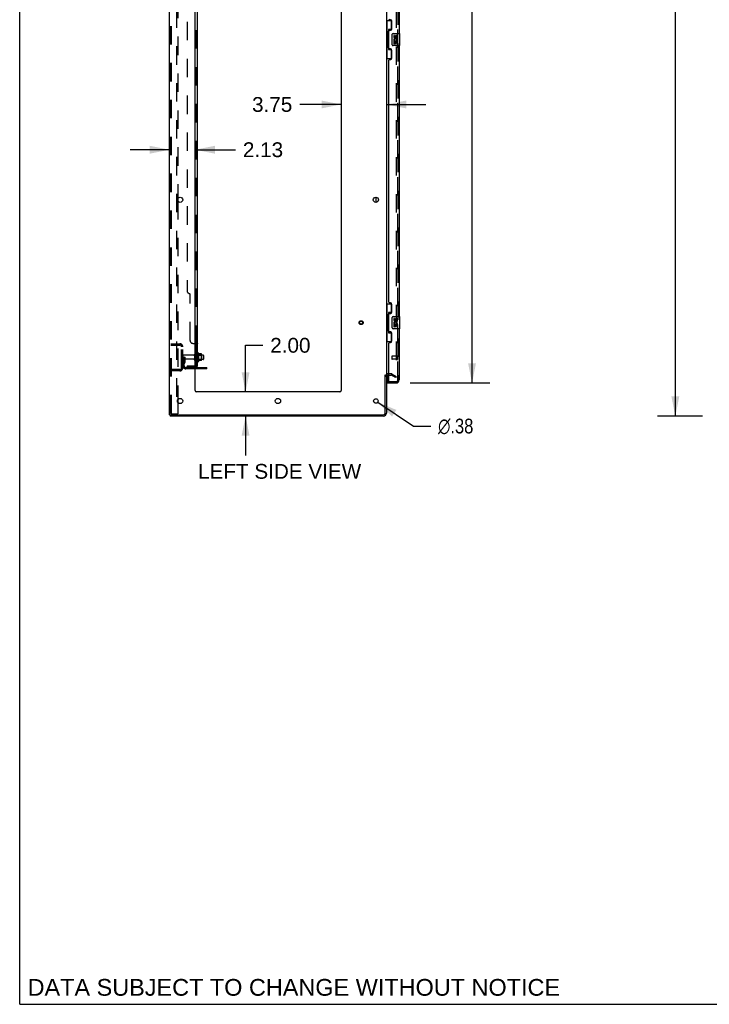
# Model space of a CAD drawing. Header units: inches. Extents: x 0 to 278, y 0 to 180.
# Tile 1 of 78: x 0 to 57, y 0 to 82. Entities that reach past the tile are written whole.
import ezdxf

# ---------------------------------------------------------------- set-up
doc = ezdxf.new("R2010")
doc.units = ezdxf.units.IN
doc.header["$LTSCALE"] = 15.310625
doc.header["$MEASUREMENT"] = 0
doc.linetypes.add('HIDDEN', pattern=[0.2, 0.1, -0.1])
doc.layers.get('0').update_dxf_attribs({"linetype": 'CONTINUOUS'})
for name, color, linetype in [('DEFAULT_2', 8, 'HIDDEN'), ('DIMENSIONS', 7, 'CONTINUOUS'), ('LEFTHAND_DOOR_ASSEMBLY', 7, 'CONTINUOUS'), ('RIGHTHAND_DOOR_ASSEMBLY', 7, 'CONTINUOUS'), ('SUBPANEL', 7, 'CONTINUOUS')]:
    doc.layers.add(name, color=color, linetype=linetype)
doc.styles.get("Standard").update_dxf_attribs({"font": 'arial.ttf'})
doc.styles.add('TEXTSTYLE_1', font='gdt', dxfattribs={"width": 0.8})
doc.dimstyles.new('DIMSTYLE_1', dxfattribs={"dimtxt": 1.228125, "dimasz": 1.6375, "dimexe": 0.09, "dimexo": 0.07, "dimgap": 0.0375, "dimtad": 0, "dimtih": 1, "dimtoh": 1, "dimzin": 4, "dimdsep": 46, "dimtxsty": 'Standard', "dimblk": '_FILLED', "dimblk1": '_FILLED', "dimblk2": '_FILLED', "dimcen": 0.09, "dimadec": 3, "dimazin": 1, "dimtfac": 1, "dimtdec": 3, "dimtofl": 0, "dimtmove": 0, "dimatfit": 3, "dimldrblk": '_FILLED', "dimfxl": 0, "dimtolj": 1, "dimtzin": 4, "dimarcsym": 0})
doc.dimstyles.new('DIMSTYLE_2', dxfattribs={"dimtxt": 1.228125, "dimasz": 1.6375, "dimexe": 0.09, "dimexo": 0.07, "dimgap": 0.09, "dimtad": 0, "dimtih": 1, "dimtoh": 1, "dimzin": 4, "dimdsep": 46, "dimtxsty": 'Standard', "dimblk": '_FILLED', "dimblk1": '_FILLED', "dimblk2": '_FILLED', "dimcen": 0.09, "dimadec": 3, "dimazin": 1, "dimtfac": 1, "dimtdec": 3, "dimtofl": 0, "dimtmove": 0, "dimatfit": 1, "dimldrblk": '_FILLED', "dimfxl": 0, "dimtolj": 1, "dimtzin": 4, "dimarcsym": 0})

# ---------------------------------------------------------------- blocks, each defined once
blk = doc.blocks.new('_FILLED')
at = {"color": 0, "linetype": 'ByBlock'}
blk.add_solid([(0, 0), (-1, 0.2), (-1, -0.2)], dxfattribs=at)
blk = doc.blocks.new('*D7')
at = {"layer": 'DIMENSIONS', "color": 2, "linetype": 'Continuous'}
for p, q in [((32.386, 132.076), (39.002, 132.076)), ((37.528, 132.076), (37.528, 94.139)), ((37.528, 51.576), (37.528, 89.84)), ((32.386, 51.576), (39.002, 51.576))]:
    blk.add_line(p, q, dxfattribs=at)
at = {"layer": 'DIMENSIONS', "color": 2, "linetype": 'Continuous', "xscale": 1.6375, "yscale": 1.6375, "zscale": 1.6375}
for p, rotation in [((37.528, 132.076), 90), ((37.528, 51.576), 270)]:
    blk.add_blockref('_FILLED', p, dxfattribs=dict(at, rotation=rotation))
at = {"layer": 'DIMENSIONS', "color": 2, "linetype": 'Continuous', "insert": (37.528, 93.525), "char_height": 1.2281, "width": 6.28216, "attachment_point": 2, "line_spacing_factor": 0.9}
blk.add_mtext('80.50\\PDOORS', dxfattribs=at)
blk = doc.blocks.new('*D8')
at = {"layer": 'DIMENSIONS', "color": 2, "linetype": 'Continuous'}
for p, q in [((18.74, 50.826), (18.74, 54.699)), ((18.74, 54.699), (20.173, 54.699)), ((18.74, 48.826), (18.74, 45.551))]:
    blk.add_line(p, q, dxfattribs=at)
at = {"layer": 'DIMENSIONS', "color": 2, "linetype": 'Continuous', "xscale": 1.6375, "yscale": 1.6375, "zscale": 1.6375}
for p, rotation in [((18.74, 50.826), 270), ((18.74, 48.826), 90)]:
    blk.add_blockref('_FILLED', p, dxfattribs=dict(at, rotation=rotation))
at = {"layer": 'DIMENSIONS', "color": 2, "linetype": 'Continuous', "insert": (20.787, 55.313), "char_height": 1.2281, "width": 3.3374, "attachment_point": 1, "line_spacing_factor": 0.9}
blk.add_mtext('2.00', dxfattribs=at)
blk = doc.blocks.new('*D9')
at = {"layer": 'DIMENSIONS', "color": 2, "linetype": 'Continuous'}
for p, q in [((12.428, 70.931), (9.153, 70.931)), ((14.553, 70.931), (17.903, 70.931))]:
    blk.add_line(p, q, dxfattribs=at)
at = {"layer": 'DIMENSIONS', "color": 2, "linetype": 'Continuous', "xscale": 1.6375, "yscale": 1.6375, "zscale": 1.6375}
blk.add_blockref('_FILLED', (12.428, 70.931), dxfattribs=at)
at = {"layer": 'DIMENSIONS', "color": 2, "linetype": 'Continuous', "xscale": 1.6375, "yscale": 1.6375, "zscale": 1.6375, "rotation": 180}
blk.add_blockref('_FILLED', (14.553, 70.931), dxfattribs=at)
at = {"layer": 'DIMENSIONS', "color": 2, "linetype": 'Continuous', "insert": (18.517, 71.545), "char_height": 1.2281, "width": 3.3374, "attachment_point": 1, "line_spacing_factor": 0.9}
blk.add_mtext('2.13', dxfattribs=at)
blk = doc.blocks.new('*D10')
at = {"layer": 'DIMENSIONS', "color": 2, "linetype": 'Continuous'}
for p, q in [((26.678, 74.687), (23.232, 74.687)), ((30.428, 74.687), (33.703, 74.687))]:
    blk.add_line(p, q, dxfattribs=at)
at = {"layer": 'DIMENSIONS', "color": 2, "linetype": 'Continuous', "xscale": 1.6375, "yscale": 1.6375, "zscale": 1.6375}
blk.add_blockref('_FILLED', (26.678, 74.687), dxfattribs=at)
at = {"layer": 'DIMENSIONS', "color": 2, "linetype": 'Continuous', "xscale": 1.6375, "yscale": 1.6375, "zscale": 1.6375, "rotation": 180}
blk.add_blockref('_FILLED', (30.428, 74.687), dxfattribs=at)
at = {"layer": 'DIMENSIONS', "color": 2, "linetype": 'Continuous', "insert": (22.618, 75.301), "char_height": 1.2281, "width": 3.3374, "attachment_point": 3, "line_spacing_factor": 0.9}
blk.add_mtext('3.75', dxfattribs=at)
blk = doc.blocks.new('*D21')
at = {"layer": 'DIMENSIONS', "color": 2, "linetype": 'Continuous'}
for p, q in [((56.663, 134.826), (52.923, 134.826)), ((54.397, 134.826), (54.397, 93.054)), ((54.397, 48.826), (54.397, 90.598)), ((56.663, 48.826), (52.923, 48.826))]:
    blk.add_line(p, q, dxfattribs=at)
at = {"layer": 'DIMENSIONS', "color": 2, "linetype": 'Continuous', "xscale": 1.6375, "yscale": 1.6375, "zscale": 1.6375}
for p, rotation in [((54.397, 134.826), 90), ((54.397, 48.826), 270)]:
    blk.add_blockref('_FILLED', p, dxfattribs=dict(at, rotation=rotation))
at = {"layer": 'DIMENSIONS', "color": 2, "linetype": 'Continuous', "insert": (54.397, 92.44), "char_height": 1.2281, "width": 4.29159, "attachment_point": 2, "line_spacing_factor": 0.9}
blk.add_mtext('86.00', dxfattribs=at)
blk = doc.blocks.new('*D24')
at = {"layer": 'DIMENSIONS', "color": 2, "linetype": 'Continuous'}
for p, q in [((29.709, 49.972), (32.666, 47.996)), ((32.666, 47.996), (34.098, 47.996))]:
    blk.add_line(p, q, dxfattribs=at)
at = {"layer": 'DIMENSIONS', "color": 2, "linetype": 'Continuous', "xscale": 1.6375, "yscale": 1.6375, "zscale": 1.6375, "rotation": 146.2425414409}
blk.add_blockref('_FILLED', (29.709, 49.972), dxfattribs=at)
at = {"layer": 'DIMENSIONS', "color": 2, "linetype": 'Continuous', "insert": (34.713, 48.61), "char_height": 1.22812, "width": 4.0207, "attachment_point": 1, "line_spacing_factor": 0.9, "style": 'TEXTSTYLE_1'}
blk.add_mtext('{\\fgdt;n}\\fArial;.38', dxfattribs=at)

msp = doc.modelspace()

# ---------------------------------------------------------------- linework, layer by layer
at = {"color": 7, "linetype": 'Continuous'}
for p, q in [((0, 0), (0, 180.125)), ((29.574, 66.558), (29.574, 66.993)), ((14.827, 54.057), (14.827, 53.345)), ((15.083, 53.978), (14.855, 53.978)), ((15.093, 53.445), (15.093, 53.956)), ((15.083, 53.423), (14.855, 53.423)), ((15.227, 53.888), (15.093, 53.888)), ((15.227, 53.513), (15.093, 53.513)), ((15.257, 53.858), (15.257, 53.543)), ((15.532, 52.753), (14.553, 52.753)), ((15.532, 52.753), (15.532, 52.857)), ((30.324, 52.222), (30.428, 52.222)), ((12.48, 48.93), (12.48, 48.826)), ((12.485, 48.93), (12.518, 48.93)), ((0, 0), (278.375, 0))]:
    msp.add_line(p, q, dxfattribs=at)
at = {"color": 3, "linetype": 'Continuous'}
for p, q in [((12.428, 48.93), (12.428, 134.722)), ((14.553, 50.951), (14.553, 131.326)), ((26.678, 131.326), (26.678, 50.951)), ((30.428, 131.378), (30.428, 52.274)), ((13.108, 66.873), (13.108, 66.678)), ((14.553, 52.857), (15.532, 52.857)), ((30.324, 49.072), (30.324, 52.233)), ((30.428, 52.222), (30.428, 49.072)), ((30.632, 52.222), (30.571, 52.222)), ((26.553, 50.826), (14.678, 50.826)), ((13.108, 50.173), (13.108, 49.978)), ((12.428, 48.93), (12.485, 48.93)), ((30.182, 48.826), (12.48, 48.826)), ((12.518, 48.93), (30.182, 48.93))]:
    msp.add_line(p, q, dxfattribs=at)
for centre, radius in [((13.303, 66.776), 0.219), ((29.553, 66.776), 0.219), ((13.303, 50.076), 0.219), ((21.428, 50.076), 0.219), ((29.553, 50.076), 0.188)]:
    msp.add_circle(centre, radius, dxfattribs=at)
at = {"color": 7, "linetype": 'Continuous'}
for centre, radius, start, end in [((14.577, 53.958), 0.055, 360, 115.90936), ((14.796, 54.035), 0.0384, 34.44966, 180), ((14.227, 53.701), 0.698, 23.96793, 30.66313), ((14.874, 53.988), 0.01, 203.96793, 270), ((15.083, 53.968), 0.01, 5.19383, 90), ((14.952, 53.956), 0.141, 0, 5.20805), ((14.577, 53.443), 0.055, 244.09064, 0), ((14.796, 53.367), 0.0384, 180, 325.55034), ((14.227, 53.701), 0.698, 329.33687, 336.03207), ((14.874, 53.413), 0.01, 90, 156.03207), ((15.083, 53.433), 0.01, 270, 354.80617), ((14.952, 53.445), 0.141, 354.79195, 360), ((15.227, 53.858), 0.03, 359.99999, 90), ((15.227, 53.543), 0.03, 270, 0.00001)]:
    msp.add_arc(centre, radius, start, end, dxfattribs=at)
at = {"color": 3, "linetype": 'Continuous'}
for centre, radius, start, end in [((30.571, 52.079), 0.142, 90, 180), ((14.678, 50.951), 0.125, 180, 270), ((26.553, 50.951), 0.125, 270, 360), ((30.182, 49.072), 0.246, 270, 360), ((30.182, 49.072), 0.142, 270, 360)]:
    msp.add_arc(centre, radius, start, end, dxfattribs=at)
at = {"layer": 'DEFAULT_2', "color": 8, "linetype": 'HIDDEN'}
for p, q in [((12.532, 49.043), (12.532, 134.608)), ((12.606, 49.043), (12.606, 134.608)), ((13.004, 134.638), (13.004, 49.013)), ((31.241, 131.56), (31.241, 52.091)), ((13.108, 83.378), (13.108, 66.873)), ((13.108, 66.678), (13.108, 50.173)), ((12.532, 54.826), (13.286, 54.826)), ((13.205, 54.826), (13.205, 54.722)), ((12.532, 54.722), (13.286, 54.722)), ((13.428, 52.822), (13.428, 54.579)), ((13.532, 52.822), (13.532, 54.579)), ((14.522, 53.443), (14.522, 53.958)), ((14.632, 53.443), (14.632, 53.958)), ((14.757, 54.035), (14.757, 53.367)), ((13.636, 53.701), (13.532, 53.701)), ((14.46, 53.866), (13.562, 53.866)), ((14.46, 53.536), (13.562, 53.536)), ((13.621, 53.354), (13.572, 53.286)), ((13.622, 53.36), (13.622, 53.701)), ((13.622, 53.526), (13.726, 53.526)), ((13.636, 53.701), (13.726, 53.701)), ((13.636, 52.999), (13.636, 53.701)), ((13.705, 53.294), (13.656, 53.226)), ((13.726, 53.36), (13.726, 53.701)), ((15.093, 53.888), (14.632, 53.888)), ((15.093, 53.513), (14.632, 53.513)), ((14.777, 53.884), (14.757, 53.904)), ((14.777, 53.517), (14.757, 53.497)), ((14.777, 53.884), (15.073, 53.884)), ((14.777, 53.884), (14.777, 53.517)), ((14.777, 53.517), (15.073, 53.517)), ((15.073, 53.884), (15.093, 53.904)), ((15.073, 53.884), (15.073, 53.517)), ((15.073, 53.517), (15.093, 53.497)), ((13.286, 52.68), (12.532, 52.68)), ((13.286, 52.576), (12.532, 52.576)), ((13.205, 52.68), (13.205, 52.576)), ((14.553, 52.857), (13.779, 52.857)), ((14.553, 52.753), (13.779, 52.753)), ((15.029, 52.753), (15.029, 52.857)), ((15.285, 52.753), (15.285, 52.857)), ((30.833, 52.326), (30.571, 52.326)), ((30.901, 52.307), (31.241, 52.111)), ((30.632, 52.222), (30.833, 52.222)), ((31.189, 52.021), (30.849, 52.217)), ((31.241, 52.111), (31.189, 52.021)), ((31.216, 52.073), (31.218, 52.073)), ((13.108, 49.978), (13.108, 49.013)), ((12.627, 49.013), (12.554, 49.013)), ((12.627, 49.013), (13.108, 49.013))]:
    msp.add_line(p, q, dxfattribs=at)
for points in [[(31.224, 52.071), (31.223, 52.071), (31.221, 52.071), (31.22, 52.072), (31.218, 52.073)], [(31.241, 52.091), (31.241, 52.089), (31.24, 52.087), (31.24, 52.085), (31.239, 52.083), (31.238, 52.081), (31.237, 52.079), (31.236, 52.077), (31.234, 52.076), (31.233, 52.074), (31.231, 52.073), (31.229, 52.072), (31.227, 52.072), (31.225, 52.071), (31.224, 52.071)], [(12.532, 49.043), (12.533, 49.035), (12.535, 49.028), (12.539, 49.022), (12.543, 49.017), (12.548, 49.014), (12.554, 49.013)], [(12.606, 49.043), (12.607, 49.035), (12.609, 49.028), (12.612, 49.022), (12.617, 49.017), (12.621, 49.014), (12.627, 49.013)]]:
    msp.add_lwpolyline(points, dxfattribs=at)
for radius in [0.164, 0.124]:
    msp.add_circle((28.324, 56.576), radius, dxfattribs=at)
for centre, radius, start, end in [((13.286, 54.579), 0.246, 0, 90), ((13.286, 54.579), 0.142, 0, 90), ((14.577, 53.958), 0.055, 115.90936, 180), ((13.562, 53.836), 0.03, 90, 180), ((13.562, 53.566), 0.03, 180, 270), ((13.74, 53.165), 0.208, 144.24611, 180), ((13.612, 53.36), 0.01, 324.24611, 360), ((13.74, 53.165), 0.104, 144.24611, 180), ((13.612, 53.36), 0.114, 324.24611, 360), ((14.46, 53.928), 0.0625, 270, 360), ((14.46, 53.473), 0.0625, 0, 90), ((14.577, 53.443), 0.055, 180, 244.09064), ((13.286, 52.822), 0.246, 270, 360), ((13.286, 52.822), 0.142, 270, 360), ((13.779, 52.999), 0.246, 180, 270), ((13.779, 52.999), 0.142, 180, 270), ((30.571, 52.079), 0.246, 90, 180), ((30.833, 52.189), 0.137, 60, 90), ((30.833, 52.189), 0.033, 60, 90)]:
    msp.add_arc(centre, radius, start, end, dxfattribs=at)
at = {"layer": 'LEFTHAND_DOOR_ASSEMBLY', "color": 8, "linetype": 'HIDDEN'}
for p, q in [((31.382, 51.822), (31.382, 131.829)), ((30.882, 53.794), (30.882, 53.566)), ((31.339, 53.804), (30.892, 53.804)), ((31.339, 53.556), (30.892, 53.556)), ((31.339, 53.822), (31.339, 53.538)), ((30.652, 51.68), (31.24, 51.68))]:
    msp.add_line(p, q, dxfattribs=at)
at = {"layer": 'LEFTHAND_DOOR_ASSEMBLY', "color": 3, "linetype": 'Continuous'}
for p, q in [((31.486, 103.076), (31.486, 80.576)), ((30.752, 81.723), (30.692, 81.723)), ((30.882, 80.973), (30.882, 81.593)), ((30.632, 79.368), (30.632, 80.783)), ((30.692, 80.843), (30.752, 80.843)), ((30.752, 79.308), (30.692, 79.308)), ((31.486, 79.576), (31.486, 57.076)), ((30.882, 78.558), (30.882, 79.178)), ((30.632, 58.283), (30.632, 78.368)), ((30.692, 78.428), (30.752, 78.428)), ((30.752, 58.223), (30.692, 58.223)), ((30.882, 57.473), (30.882, 58.093)), ((30.632, 55.868), (30.632, 57.283)), ((30.692, 57.343), (30.752, 57.343)), ((30.752, 55.808), (30.692, 55.808)), ((30.882, 55.058), (30.882, 55.678)), ((31.486, 56.076), (31.486, 51.822)), ((30.632, 51.7), (30.632, 54.868)), ((30.692, 54.928), (30.752, 54.928)), ((30.507, 51.576), (31.24, 51.576))]:
    msp.add_line(p, q, dxfattribs=at)
at = {"layer": 'LEFTHAND_DOOR_ASSEMBLY', "color": 7, "linetype": 'Continuous'}
for p, q in [((30.428, 81.651), (30.869, 81.651)), ((30.467, 81.651), (30.467, 80.626)), ((30.832, 80.916), (30.605, 80.916)), ((30.605, 80.916), (30.605, 79.236)), ((30.832, 81.651), (30.832, 80.871)), ((30.446, 80.626), (30.568, 80.626)), ((30.446, 80.626), (30.446, 79.526)), ((30.568, 80.656), (30.568, 80.676)), ((30.568, 79.526), (30.568, 80.626)), ((30.891, 79.676), (30.891, 80.476)), ((30.991, 80.576), (31.531, 80.576)), ((31.092, 80.422), (31.029, 80.422)), ((31.029, 80.422), (31.029, 80.285)), ((31.092, 80.285), (31.092, 80.422)), ((31.157, 80.348), (31.157, 80.279)), ((31.218, 80.285), (31.218, 80.327)), ((31.281, 80.327), (31.281, 80.191)), ((31.281, 80.191), (31.343, 80.191)), ((31.343, 80.191), (31.343, 80.327)), ((31.546, 79.591), (31.546, 80.561)), ((30.446, 79.526), (30.568, 79.526)), ((30.467, 79.526), (30.467, 78.501)), ((30.568, 79.475), (30.568, 79.495)), ((30.832, 79.281), (30.832, 78.501)), ((31.531, 79.576), (30.991, 79.576)), ((31.047, 79.96), (31.029, 79.96)), ((31.029, 79.96), (31.029, 79.73)), ((31.029, 79.73), (31.092, 79.73)), ((31.082, 79.96), (31.109, 79.979)), ((31.082, 79.96), (31.343, 79.96)), ((31.092, 79.897), (31.157, 79.897)), ((31.092, 79.73), (31.092, 79.897)), ((31.157, 79.897), (31.157, 79.761)), ((31.157, 79.761), (31.218, 79.761)), ((31.218, 79.897), (31.281, 79.897)), ((31.218, 79.761), (31.218, 79.897)), ((31.273, 79.996), (31.33, 79.971)), ((31.281, 79.897), (31.281, 79.73)), ((31.281, 79.73), (31.343, 79.73)), ((31.343, 79.73), (31.343, 79.96)), ((30.428, 78.501), (30.869, 78.501)), ((30.605, 79.236), (30.832, 79.236)), ((30.428, 58.151), (30.869, 58.151)), ((30.467, 58.151), (30.467, 57.126)), ((30.832, 58.151), (30.832, 57.371)), ((30.832, 57.416), (30.605, 57.416)), ((30.605, 57.416), (30.605, 55.736)), ((30.446, 57.126), (30.568, 57.126)), ((30.446, 57.126), (30.446, 56.026)), ((30.568, 57.156), (30.568, 57.176)), ((30.568, 56.026), (30.568, 57.126)), ((30.891, 56.176), (30.891, 56.976)), ((30.991, 57.076), (31.531, 57.076)), ((31.092, 56.922), (31.029, 56.922)), ((31.029, 56.922), (31.029, 56.785)), ((31.047, 56.46), (31.029, 56.46)), ((31.029, 56.46), (31.029, 56.23)), ((31.082, 56.46), (31.109, 56.479)), ((31.082, 56.46), (31.343, 56.46)), ((31.092, 56.785), (31.092, 56.922)), ((31.092, 56.397), (31.157, 56.397)), ((31.092, 56.23), (31.092, 56.397)), ((31.157, 56.848), (31.157, 56.779)), ((31.157, 56.397), (31.157, 56.261)), ((31.218, 56.785), (31.218, 56.827)), ((31.218, 56.397), (31.281, 56.397)), ((31.218, 56.261), (31.218, 56.397)), ((31.273, 56.496), (31.33, 56.471)), ((31.281, 56.827), (31.281, 56.691)), ((31.281, 56.691), (31.343, 56.691)), ((31.281, 56.397), (31.281, 56.23)), ((31.343, 56.691), (31.343, 56.827)), ((31.343, 56.23), (31.343, 56.46)), ((31.546, 56.091), (31.546, 57.061)), ((30.446, 56.026), (30.568, 56.026)), ((30.467, 56.026), (30.467, 55.001)), ((30.568, 55.975), (30.568, 55.995)), ((30.605, 55.736), (30.832, 55.736)), ((30.832, 55.781), (30.832, 55.001)), ((31.531, 56.076), (30.991, 56.076)), ((31.029, 56.23), (31.092, 56.23)), ((31.157, 56.261), (31.218, 56.261)), ((31.281, 56.23), (31.343, 56.23)), ((30.428, 55.001), (30.869, 55.001)), ((30.507, 52.207), (30.507, 51.7)), ((30.507, 51.68), (30.652, 51.68)), ((30.507, 51.68), (30.507, 51.576))]:
    msp.add_line(p, q, dxfattribs=at)
for points in [[(30.605, 80.892), (30.606, 80.889), (30.606, 80.885), (30.607, 80.881), (30.608, 80.877), (30.61, 80.872), (30.612, 80.867), (30.614, 80.861), (30.617, 80.855), (30.621, 80.849), (30.625, 80.842), (30.629, 80.835), (30.634, 80.827), (30.639, 80.818), (30.641, 80.815)], [(30.891, 80.476), (30.892, 80.482), (30.892, 80.488), (30.893, 80.494), (30.895, 80.5), (30.896, 80.506), (30.898, 80.512)], [(30.641, 79.337), (30.639, 79.333), (30.634, 79.325), (30.629, 79.317), (30.625, 79.31), (30.621, 79.303), (30.617, 79.296), (30.614, 79.29), (30.612, 79.285), (30.61, 79.28), (30.608, 79.275), (30.607, 79.271), (30.606, 79.267), (30.606, 79.263), (30.605, 79.259)], [(30.898, 79.64), (30.896, 79.645), (30.895, 79.651), (30.893, 79.657), (30.892, 79.663), (30.892, 79.669), (30.891, 79.676)], [(30.605, 57.392), (30.606, 57.389), (30.606, 57.385), (30.607, 57.381), (30.608, 57.377), (30.61, 57.372), (30.612, 57.367), (30.614, 57.361), (30.617, 57.355), (30.621, 57.349), (30.625, 57.342), (30.629, 57.335), (30.634, 57.327), (30.639, 57.318), (30.641, 57.315)], [(30.891, 56.976), (30.892, 56.982), (30.892, 56.988), (30.893, 56.994), (30.895, 57), (30.896, 57.006), (30.898, 57.012)], [(30.641, 55.837), (30.639, 55.833), (30.634, 55.825), (30.629, 55.817), (30.625, 55.81), (30.621, 55.803), (30.617, 55.796), (30.614, 55.79), (30.612, 55.785), (30.61, 55.78), (30.608, 55.775), (30.607, 55.771), (30.606, 55.767), (30.606, 55.763), (30.605, 55.759)], [(30.898, 56.14), (30.896, 56.145), (30.895, 56.151), (30.893, 56.157), (30.892, 56.163), (30.892, 56.169), (30.891, 56.176)]]:
    msp.add_lwpolyline(points, dxfattribs=at)
at = {"layer": 'LEFTHAND_DOOR_ASSEMBLY', "color": 3, "linetype": 'Continuous'}
for centre, radius, start, end in [((30.692, 81.783), 0.06, 180, 270), ((30.752, 81.593), 0.13, 0, 90), ((30.752, 80.973), 0.13, 270, 360), ((30.692, 80.783), 0.06, 90, 180), ((30.692, 79.368), 0.06, 180, 270), ((30.752, 79.178), 0.13, 0, 90), ((30.752, 78.558), 0.13, 270, 360), ((30.692, 78.368), 0.06, 90, 180), ((30.692, 58.283), 0.06, 180, 270), ((30.752, 58.093), 0.13, 0, 90), ((30.692, 57.283), 0.06, 90, 180), ((30.752, 57.473), 0.13, 270, 360), ((30.692, 55.868), 0.06, 180, 270), ((30.752, 55.678), 0.13, 0, 90), ((30.692, 54.868), 0.06, 90, 180), ((30.752, 55.058), 0.13, 270, 360), ((30.652, 51.7), 0.02, 180, 270), ((31.24, 51.822), 0.246, 270, 360)]:
    msp.add_arc(centre, radius, start, end, dxfattribs=at)
at = {"layer": 'LEFTHAND_DOOR_ASSEMBLY', "color": 7, "linetype": 'Continuous'}
for centre, radius, start, end in [((30.991, 80.476), 0.1, 90, 158.79459), ((31.123, 80.285), 0.0943, 180, 360), ((31.186, 80.034), 0.157, 336.59665, 161.87913), ((31.123, 80.285), 0.0314, 180, 261.22946), ((31.186, 80.034), 0.0943, 336.59665, 215.11217), ((31.123, 80.29), 0.0362, 263.42855, 341.76278), ((31.249, 80.327), 0.0943, 68.69989, 167.43379), ((31.249, 80.327), 0.0314, 0, 180.04847), ((31.249, 80.327), 0.0943, 0, 68.67039), ((31.531, 80.561), 0.015, 0, 90), ((30.991, 79.676), 0.1, 201.20502, 270), ((31.183, 80.034), 0.154, 161.41988, 206.19629), ((31.186, 80.034), 0.157, 205.73705, 207.8532), ((31.531, 79.591), 0.015, 270, 360), ((30.991, 56.976), 0.1, 90, 158.79459), ((31.123, 56.785), 0.0943, 180, 360), ((31.183, 56.534), 0.154, 161.41988, 206.19629), ((31.186, 56.534), 0.157, 336.59665, 161.87913), ((31.186, 56.534), 0.157, 205.73705, 207.8532), ((31.123, 56.785), 0.0314, 180, 261.22946), ((31.186, 56.534), 0.0943, 336.59665, 215.11217), ((31.123, 56.79), 0.0362, 263.42855, 341.76278), ((31.249, 56.827), 0.0943, 68.69989, 167.43379), ((31.249, 56.827), 0.0314, 0, 180.04847), ((31.249, 56.827), 0.0943, 0, 68.67039), ((31.531, 57.061), 0.015, 0, 90), ((30.991, 56.176), 0.1, 201.20502, 270), ((31.531, 56.091), 0.015, 270, 360), ((30.527, 51.7), 0.02, 180, 270), ((31.322, 51.966), 0.26, 267.41339, 270)]:
    msp.add_arc(centre, radius, start, end, dxfattribs=at)
at = {"layer": 'LEFTHAND_DOOR_ASSEMBLY', "color": 8, "linetype": 'HIDDEN'}
for centre, radius, start, end in [((30.892, 53.794), 0.01, 90, 180), ((30.892, 53.566), 0.01, 180, 270), ((31.361, 53.822), 0.0215, 0, 180), ((31.361, 53.538), 0.0215, 180, 360), ((31.24, 51.822), 0.142, 270, 360)]:
    msp.add_arc(centre, radius, start, end, dxfattribs=at)
at = {"layer": 'LEFTHAND_DOOR_ASSEMBLY', "color": 7, "linetype": 'Continuous'}
for centre, start_param, end_param in [((30.673, 80.666), 0.699287, 1.51401), ((30.673, 80.666), -4.655602, -3.84088), ((30.673, 79.485), 0.699287, 1.51401), ((30.673, 79.485), -4.655602, -3.84088), ((30.673, 57.166), 0.699287, 1.51401), ((30.673, 57.166), -4.655602, -3.84088), ((30.673, 55.985), 0.699287, 1.51401), ((30.673, 55.985), -4.655602, -3.84088)]:
    msp.add_ellipse(centre, major_axis=(0, 0.18), ratio=0.579493, start_param=start_param, end_param=end_param, dxfattribs=at)
at = {"layer": 'RIGHTHAND_DOOR_ASSEMBLY', "color": 8, "linetype": 'HIDDEN'}
for p, q in [((31.382, 131.829), (31.382, 51.822)), ((30.527, 51.68), (31.24, 51.68))]:
    msp.add_line(p, q, dxfattribs=at)
msp.add_arc((31.24, 51.822), 0.142, 270, 360, dxfattribs=at)
at = {"layer": 'SUBPANEL', "color": 3, "linetype": 'Continuous'}
for p, q in [((14.757, 52.982), (14.757, 130.669)), ((14.553, 54.857), (14.703, 54.857))]:
    msp.add_line(p, q, dxfattribs=at)
at = {"layer": 'SUBPANEL', "color": 8, "linetype": 'HIDDEN'}
for p, q in [((14.632, 54.822), (14.632, 128.83)), ((13.882, 124.419), (13.882, 59.232)), ((14.132, 55.107), (14.132, 58.982)), ((14.382, 54.857), (14.553, 54.857)), ((14.632, 54.823), (14.632, 54.822)), ((14.632, 54.46), (14.757, 54.46)), ((14.632, 54.179), (14.757, 54.179)), ((14.632, 53.951), (14.757, 53.951)), ((14.632, 53.451), (14.757, 53.451)), ((13.882, 52.982), (14.52, 52.982)), ((13.882, 52.982), (13.882, 52.857)), ((14.52, 52.857), (13.882, 52.857)), ((14.132, 52.982), (14.132, 52.857)), ((14.657, 52.982), (14.607, 53.023)), ((14.632, 52.984), (14.632, 52.982))]:
    msp.add_line(p, q, dxfattribs=at)
at = {"layer": 'SUBPANEL', "color": 7, "linetype": 'Continuous'}
for p, q in [((14.632, 54.822), (14.757, 54.822)), ((14.632, 52.982), (14.632, 54.822)), ((14.632, 52.982), (14.757, 52.982)), ((14.703, 52.943), (14.657, 52.982))]:
    msp.add_line(p, q, dxfattribs=at)
at = {"layer": 'SUBPANEL', "color": 8, "linetype": 'HIDDEN'}
for points in [[(14.607, 54.857), (14.606, 54.855), (14.606, 54.853), (14.606, 54.851), (14.607, 54.85), (14.607, 54.848)], [(14.61, 54.845), (14.611, 54.843), (14.613, 54.841), (14.614, 54.84), (14.616, 54.839)], [(14.624, 54.833), (14.626, 54.831), (14.628, 54.83), (14.63, 54.828), (14.631, 54.826), (14.632, 54.825), (14.632, 54.823)], [(14.706, 54.855), (14.708, 54.853), (14.712, 54.852)], [(14.745, 54.837), (14.748, 54.835), (14.751, 54.833), (14.753, 54.831), (14.755, 54.829), (14.756, 54.827), (14.757, 54.825), (14.757, 54.823), (14.757, 54.822)], [(14.692, 52.982), (14.692, 52.982), (14.692, 52.982), (14.692, 52.982), (14.692, 52.982), (14.691, 52.982), (14.691, 52.982), (14.69, 52.982), (14.689, 52.982), (14.689, 52.982), (14.688, 52.982), (14.687, 52.983), (14.686, 52.983), (14.686, 52.983), (14.685, 52.983), (14.684, 52.983), (14.683, 52.983), (14.683, 52.984), (14.682, 52.984), (14.681, 52.984), (14.68, 52.984), (14.679, 52.984), (14.679, 52.984), (14.678, 52.985), (14.677, 52.985), (14.676, 52.985), (14.675, 52.985), (14.674, 52.986), (14.674, 52.986), (14.673, 52.986), (14.672, 52.986), (14.671, 52.987), (14.67, 52.987), (14.669, 52.987), (14.668, 52.987), (14.668, 52.988), (14.667, 52.988), (14.666, 52.988), (14.665, 52.988), (14.664, 52.989), (14.663, 52.989), (14.662, 52.989), (14.661, 52.99), (14.66, 52.99), (14.659, 52.99), (14.658, 52.991), (14.657, 52.991), (14.656, 52.992), (14.655, 52.992), (14.654, 52.992), (14.653, 52.993), (14.652, 52.993), (14.651, 52.994), (14.65, 52.994), (14.649, 52.994), (14.648, 52.995), (14.647, 52.995), (14.646, 52.996), (14.645, 52.996), (14.644, 52.997), (14.643, 52.997), (14.642, 52.997), (14.641, 52.998), (14.641, 52.998), (14.64, 52.999), (14.639, 52.999), (14.638, 53), (14.637, 53), (14.636, 53), (14.636, 53.001), (14.635, 53.001), (14.634, 53.002), (14.633, 53.002), (14.633, 53.002), (14.632, 53.003), (14.631, 53.003), (14.631, 53.003), (14.63, 53.004), (14.63, 53.004), (14.629, 53.004), (14.629, 53.005), (14.628, 53.005), (14.628, 53.005)], [(14.628, 53.005), (14.628, 53.005), (14.628, 53.005), (14.628, 53.005), (14.629, 53.005), (14.629, 53.005), (14.629, 53.004), (14.63, 53.004), (14.63, 53.004), (14.631, 53.003), (14.631, 53.003), (14.632, 53.002), (14.632, 53.002)], [(14.689, 52.982), (14.69, 52.982), (14.69, 52.982), (14.691, 52.982), (14.691, 52.982), (14.692, 52.982), (14.692, 52.982), (14.692, 52.982), (14.692, 52.982)]]:
    msp.add_lwpolyline(points, dxfattribs=at)
at = {"layer": 'SUBPANEL', "color": 7, "linetype": 'Continuous'}
for points in [[(14.607, 54.857), (14.606, 54.855), (14.606, 54.853), (14.606, 54.851), (14.607, 54.85), (14.607, 54.848), (14.608, 54.846), (14.61, 54.845), (14.611, 54.843), (14.613, 54.841), (14.614, 54.84), (14.616, 54.839), (14.618, 54.837), (14.622, 54.834)], [(14.622, 54.834), (14.624, 54.833), (14.626, 54.831), (14.628, 54.83), (14.63, 54.828), (14.631, 54.826), (14.632, 54.825), (14.632, 54.823), (14.632, 54.822)], [(14.607, 53.023), (14.606, 53.022), (14.606, 53.021), (14.606, 53.02), (14.607, 53.019), (14.607, 53.018), (14.608, 53.017), (14.61, 53.015), (14.611, 53.013), (14.613, 53.011), (14.614, 53.01), (14.618, 53.005)], [(14.618, 53.005), (14.62, 53.003), (14.622, 53.001), (14.624, 52.998), (14.626, 52.996), (14.628, 52.993)], [(14.628, 52.993), (14.63, 52.991), (14.631, 52.988), (14.632, 52.986), (14.632, 52.984)]]:
    msp.add_lwpolyline(points, dxfattribs=at)
at = {"layer": 'SUBPANEL', "color": 3, "linetype": 'Continuous'}
for points in [[(14.703, 54.857), (14.706, 54.855), (14.708, 54.853), (14.712, 54.852), (14.715, 54.85), (14.719, 54.848), (14.723, 54.847), (14.731, 54.843)], [(14.731, 54.843), (14.735, 54.842), (14.738, 54.84), (14.742, 54.838), (14.745, 54.837), (14.748, 54.835), (14.751, 54.833), (14.753, 54.831), (14.755, 54.829), (14.756, 54.827), (14.757, 54.825), (14.757, 54.823), (14.757, 54.822)], [(14.703, 52.943), (14.706, 52.946), (14.708, 52.948), (14.712, 52.95), (14.715, 52.953), (14.719, 52.955), (14.723, 52.956), (14.727, 52.958)], [(14.727, 52.958), (14.735, 52.962), (14.738, 52.963), (14.742, 52.965), (14.745, 52.967), (14.748, 52.968), (14.751, 52.97), (14.753, 52.972), (14.755, 52.974), (14.756, 52.976), (14.757, 52.978), (14.757, 52.98), (14.757, 52.982)]]:
    msp.add_lwpolyline(points, dxfattribs=at)
at = {"layer": 'SUBPANEL', "color": 8, "linetype": 'HIDDEN'}
for centre, radius, start, end in [((14.132, 59.232), 0.25, 180, 270), ((14.382, 55.107), 0.25, 180, 270), ((14.52, 53.094), 0.112, 270, 287.1415), ((14.52, 53.094), 0.237, 270, 278.00542), ((14.52, 53.094), 0.237, 320.56585, 360)]:
    msp.add_arc(centre, radius, start, end, dxfattribs=at)
at = {"layer": 'SUBPANEL', "color": 7, "linetype": 'Continuous'}
msp.add_arc((14.52, 53.094), 0.112, 287.1415, 360, dxfattribs=at)
at = {"layer": 'SUBPANEL', "color": 3, "linetype": 'Continuous'}
msp.add_arc((14.52, 53.094), 0.237, 278.00542, 320.56585, dxfattribs=at)

# ---------------------------------------------------------------- texts
at = {"layer": 'DIMENSIONS', "color": 2, "linetype": 'Continuous', "attachment_point": 2, "line_spacing_factor": 0.9}
for s, insert, char_height, width in [('LEFT SIDE VIEW', (21.568, 44.849), 1.22812, 13.50481), ('DATA SUBJECT TO CHANGE WITHOUT NOTICE', (22.745, 2.103), 1.39187, 44.09501)]:
    msp.add_mtext(s, dxfattribs=dict(at, insert=insert, char_height=char_height, width=width))

# ---------------------------------------------------------------- dimensions: what is measured, and where the dimension line sits
at = {"layer": 'DIMENSIONS', "color": 2, "linetype": 'Continuous'}
for base, p1, p2, picture, middle in [((54.397, 134.826), (56.733, 48.826), (56.733, 134.826), '*D21', (54.39, 91.819)), ((18.74, 50.826), (12.54, 48.826), (14.678, 50.826), '*D8', (22.441, 54.693))]:
    dim = msp.add_linear_dim(base=base, p1=p1, p2=p2, angle=90, dimstyle='DIMSTYLE_1', dxfattribs=at)
    dim.commit()
    dim.dimension.update_dxf_attribs({"geometry": picture, "text_midpoint": middle, "dimtype": 160})
dim = msp.add_linear_dim(base=(37.528, 51.576), p1=(32.316, 132.076), p2=(32.316, 51.576), angle=270, text='<>\\PDOORS', dimstyle='DIMSTYLE_1', dxfattribs=at)
dim.commit()
dim.dimension.update_dxf_attribs({"geometry": '*D7', "text_midpoint": (37.528, 91.99), "dimtype": 160})
for base, p1, p2, picture, middle in [((30.428, 74.687), (26.678, 50.951), (30.428, 52.274), '*D10', (20.953, 74.68)), ((14.553397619, 70.931371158), (12.428397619, 48.929732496), (14.553397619, 50.950732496), '*D9', (20.1704289, 70.924524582))]:
    dim = msp.add_linear_dim(base=base, p1=p1, p2=p2, dimstyle='DIMSTYLE_1', dxfattribs=at)
    dim.commit()
    dim.dimension.update_dxf_attribs({"geometry": picture, "text_midpoint": middle, "dimtype": 160})
dim = msp.add_diameter_dim_2p(p1=(29.709, 49.972), p2=(29.398, 50.18), text='%%c<>', dimstyle='DIMSTYLE_2', override={"dimpost": '<>'}, dxfattribs=at)
dim.commit()
dim.dimension.update_dxf_attribs({"geometry": '*D24', "text_midpoint": (36.723, 47.996), "dimtype": 163})

doc.saveas('drawing.dxf')
